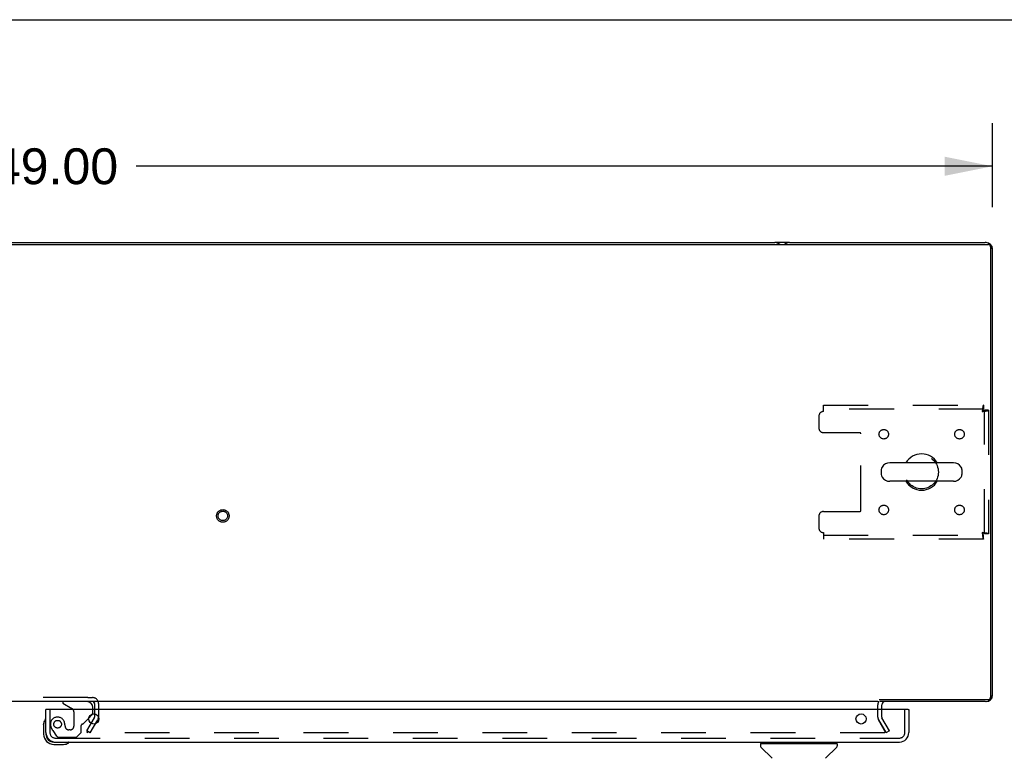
# Model space of a CAD drawing. Header units: inches. Extents: x 0 to 212, y 0 to 138.
# Tile 73 of 80: x 67 to 92, y 118 to 138. Entities that reach past the tile are written whole.
import ezdxf

# ---------------------------------------------------------------- set-up
doc = ezdxf.new("R2010")
doc.units = ezdxf.units.IN
doc.header["$LTSCALE"] = 11.6875
doc.header["$MEASUREMENT"] = 0
doc.linetypes.add('HIDDEN', pattern=[0.2, 0.1, -0.1])
doc.layers.get('0').update_dxf_attribs({"linetype": 'CONTINUOUS'})
for name, color, linetype in [('DEFAULT_2', 8, 'HIDDEN'), ('DIMENSIONS', 7, 'CONTINUOUS'), ('MAIN_DOOR_ASSEMBLY', 7, 'CONTINUOUS')]:
    doc.layers.add(name, color=color, linetype=linetype)
doc.styles.get("Standard").update_dxf_attribs({"font": 'arial.ttf'})
doc.dimstyles.new('DIMSTYLE_1', dxfattribs={"dimtxt": 0.9375, "dimasz": 1.25, "dimexe": 0.09, "dimexo": 0.07, "dimgap": 0.0375, "dimtad": 0, "dimtih": 1, "dimtoh": 1, "dimzin": 4, "dimdsep": 46, "dimtxsty": 'Standard', "dimblk": '_FILLED', "dimblk1": '_FILLED', "dimblk2": '_FILLED', "dimcen": 0.09, "dimadec": 3, "dimazin": 1, "dimtfac": 1, "dimtdec": 3, "dimtofl": 0, "dimtmove": 0, "dimatfit": 3, "dimldrblk": '_FILLED', "dimfxl": 0, "dimtolj": 1, "dimtzin": 4, "dimarcsym": 0})

# ---------------------------------------------------------------- blocks, each defined once
blk = doc.blocks.new('_FILLED')
at = {"color": 0, "linetype": 'ByBlock'}
blk.add_solid([(0, 0), (-1, 0.2), (-1, -0.2)], dxfattribs=at)
blk = doc.blocks.new('*D3')
at = {"layer": 'DIMENSIONS', "color": 2, "linetype": 'Continuous'}
for p, q in [((43.15, 132.601), (43.15, 134.793)), ((92.15, 132.601), (92.15, 134.793)), ((43.15, 133.668), (65.543, 133.668)), ((92.15, 133.668), (69.757, 133.668))]:
    blk.add_line(p, q, dxfattribs=at)
at = {"layer": 'DIMENSIONS', "color": 2, "linetype": 'Continuous', "xscale": 1.25, "yscale": 1.25, "zscale": 1.25, "rotation": 180}
blk.add_blockref('_FILLED', (43.15, 133.668), dxfattribs=at)
at = {"layer": 'DIMENSIONS', "color": 2, "linetype": 'Continuous', "xscale": 1.25, "yscale": 1.25, "zscale": 1.25}
blk.add_blockref('_FILLED', (92.15, 133.668), dxfattribs=at)
at = {"layer": 'DIMENSIONS', "color": 2, "linetype": 'Continuous', "insert": (67.65, 134.137), "char_height": 0.9375, "width": 3.27602, "attachment_point": 2, "line_spacing_factor": 0.9}
blk.add_mtext('49.00', dxfattribs=at)

msp = doc.modelspace()

# ---------------------------------------------------------------- linework, layer by layer
at = {"color": 7, "linetype": 'Continuous'}
for p, q in [((0, 137.5), (212.5, 137.5)), ((43.262, 131.622), (92.038, 131.622)), ((92.101, 131.625), (92.095, 131.619)), ((92.098, 131.562), (92.098, 119.786)), ((91.127, 125.915), (89.464, 125.915)), ((89.242, 125.738), (89.242, 125.61)), ((91.35, 125.738), (91.35, 125.61)), ((91.127, 125.432), (89.464, 125.432)), ((89.19, 119.726), (92.038, 119.726)), ((92.101, 119.723), (92.095, 119.729)), ((89.15, 119.674), (44.9, 119.674)), ((68.671, 119.674), (68.671, 119.663)), ((68.671, 119.622), (68.671, 119.47)), ((68.671, 119.351), (68.671, 119.27))]:
    msp.add_line(p, q, dxfattribs=at)
at = {"color": 3, "linetype": 'Continuous'}
for p, q in [((48.839, 131.674), (86.461, 131.674)), ((86.839, 131.674), (86.461, 131.674)), ((86.839, 131.674), (91.961, 131.674)), ((91.983, 131.674), (91.961, 131.674)), ((91.983, 131.674), (91.98, 131.673)), ((92.149, 131.504), (92.15, 131.507)), ((92.15, 119.84), (92.15, 131.507)), ((92.15, 119.84), (92.149, 119.844)), ((89.15, 119.674), (89.173, 119.674)), ((91.961, 119.674), (89.202, 119.674)), ((89.254, 119.47), (89.254, 119.589)), ((91.98, 119.675), (91.983, 119.674))]:
    msp.add_line(p, q, dxfattribs=at)
for centre, radius, start, end in [((86.461, 131.485), 0.189, 46.487, 90), ((86.839, 131.485), 0.189, 90, 133.5398), ((91.961, 131.485), 0.189, 0, 90), ((91.983, 131.507), 0.167, 0, 90), ((91.961, 119.863), 0.189, 270, 360), ((91.983, 119.84), 0.167, 270, 360), ((68.621, 119.624), 0.05, 9.974, 80.026), ((89.339, 119.589), 0.085, 90, 180)]:
    msp.add_arc(centre, radius, start, end, dxfattribs=at)
at = {"color": 7, "linetype": 'Continuous'}
for centre, radius, start, end in [((92.038, 131.562), 0.06, 0, 90), ((90.296, 125.674), 0.475, 30.5571, 149.4429), ((89.464, 125.674), 0.241, 90, 146.8152), ((91.127, 125.674), 0.241, 33.1848, 90), ((89.367, 125.738), 0.125, 146.8152, 180), ((91.225, 125.738), 0.125, 0, 33.1848), ((89.367, 125.61), 0.125, 180, 213.1848), ((89.464, 125.674), 0.241, 213.1848, 270), ((90.296, 125.674), 0.475, 210.5571, 329.4429), ((91.127, 125.674), 0.241, 270, 326.8152), ((91.225, 125.61), 0.125, 326.8152, 360), ((92.038, 119.786), 0.06, 270, 360), ((68.621, 119.624), 0.05, 80.026, 90), ((68.641, 119.644), 0.03, 18, 90), ((68.621, 119.624), 0.05, 0, 9.974)]:
    msp.add_arc(centre, radius, start, end, dxfattribs=at)
at = {"layer": 'DEFAULT_2', "color": 8, "linetype": 'HIDDEN'}
for p, q in [((87.733, 127.424), (91.912, 127.424)), ((87.733, 127.257), (87.733, 127.424)), ((91.912, 127.32), (87.733, 127.32)), ((91.912, 127.424), (91.912, 127.32)), ((92.046, 127.29), (91.942, 127.29)), ((91.942, 124.058), (91.942, 127.29)), ((92.046, 127.29), (92.046, 124.058)), ((87.608, 127.132), (87.608, 126.83)), ((87.733, 126.705), (88.678, 126.705)), ((88.708, 124.673), (88.708, 126.675)), ((87.733, 124.643), (88.678, 124.643)), ((87.608, 124.518), (87.608, 124.216)), ((87.733, 124.091), (87.733, 123.924)), ((87.733, 124.028), (91.912, 124.028)), ((91.912, 123.924), (87.733, 123.924)), ((91.912, 123.924), (91.912, 124.028)), ((92.046, 124.058), (91.942, 124.058)), ((68.494, 119.778), (65.555, 119.778)), ((68.494, 119.778), (68.621, 119.778)), ((68.671, 119.624), (68.671, 119.622)), ((68.671, 119.47), (68.671, 119.27)), ((68.775, 119.624), (68.775, 119.27)), ((89.15, 119.27), (89.15, 119.589)), ((89.254, 119.27), (89.254, 119.47)), ((68.47, 118.913), (68.667, 119.253)), ((68.56, 118.861), (68.757, 119.201)), ((89.168, 119.201), (89.35, 118.886)), ((89.364, 118.861), (89.168, 119.201)), ((89.455, 118.913), (89.258, 119.253)), ((68.56, 118.861), (68.47, 118.913)), ((68.478, 118.926), (68.478, 118.874)), ((68.478, 118.874), (68.479, 118.873)), ((68.478, 118.874), (68.478, 118.874)), ((68.48, 118.869), (68.481, 118.867)), ((89.332, 118.861), (68.493, 118.861)), ((89.455, 118.913), (89.364, 118.861))]:
    msp.add_line(p, q, dxfattribs=at)
for points in [[(91.912, 127.424), (91.91, 127.423), (91.907, 127.42), (91.905, 127.414), (91.903, 127.407), (91.9, 127.398), (91.898, 127.387), (91.895, 127.375), (91.893, 127.361), (91.891, 127.346), (91.888, 127.329), (91.886, 127.312), (91.884, 127.294), (91.881, 127.276), (91.879, 127.257)], [(91.912, 127.32), (91.91, 127.319), (91.907, 127.318), (91.905, 127.316), (91.903, 127.314), (91.9, 127.31), (91.898, 127.306), (91.895, 127.301), (91.893, 127.296), (91.891, 127.29), (91.888, 127.284), (91.886, 127.278), (91.884, 127.271), (91.881, 127.264), (91.879, 127.257)], [(91.879, 127.257), (91.898, 127.259), (91.916, 127.262), (91.934, 127.264), (91.951, 127.266), (91.968, 127.269), (91.983, 127.271), (91.997, 127.273), (92.01, 127.276), (92.02, 127.278), (92.029, 127.28), (92.037, 127.283), (92.042, 127.285), (92.045, 127.287), (92.046, 127.29)], [(91.879, 127.257), (91.886, 127.259), (91.893, 127.262), (91.9, 127.264), (91.906, 127.266), (91.912, 127.269), (91.918, 127.271), (91.924, 127.273), (91.928, 127.276), (91.932, 127.278), (91.936, 127.28), (91.938, 127.283), (91.94, 127.285), (91.942, 127.287), (91.942, 127.29)], [(92.046, 124.058), (92.045, 124.06), (92.042, 124.063), (92.037, 124.065), (92.029, 124.067), (92.02, 124.07), (92.01, 124.072), (91.997, 124.074), (91.983, 124.077), (91.968, 124.079), (91.951, 124.081), (91.934, 124.084), (91.916, 124.086), (91.898, 124.088), (91.879, 124.091)], [(91.879, 124.091), (91.881, 124.084), (91.884, 124.077), (91.886, 124.07), (91.888, 124.064), (91.891, 124.057), (91.893, 124.052), (91.895, 124.046), (91.898, 124.042), (91.9, 124.038), (91.903, 124.034), (91.905, 124.031), (91.907, 124.029), (91.91, 124.028), (91.912, 124.028)], [(91.942, 124.058), (91.942, 124.06), (91.94, 124.063), (91.938, 124.065), (91.936, 124.067), (91.932, 124.07), (91.928, 124.072), (91.924, 124.074), (91.918, 124.077), (91.912, 124.079), (91.906, 124.081), (91.9, 124.084), (91.893, 124.086), (91.886, 124.088), (91.879, 124.091)], [(91.879, 124.091), (91.881, 124.072), (91.884, 124.054), (91.886, 124.036), (91.888, 124.018), (91.891, 124.002), (91.893, 123.987), (91.895, 123.973), (91.898, 123.96), (91.9, 123.949), (91.903, 123.94), (91.905, 123.933), (91.907, 123.928), (91.91, 123.925), (91.912, 123.924)], [(68.478, 118.874), (68.478, 118.874), (68.479, 118.876), (68.479, 118.877), (68.479, 118.879), (68.48, 118.88)], [(68.493, 118.861), (68.492, 118.861), (68.49, 118.862), (68.488, 118.862), (68.487, 118.863), (68.485, 118.863), (68.484, 118.864), (68.483, 118.865), (68.482, 118.866), (68.481, 118.867), (68.48, 118.869), (68.479, 118.87), (68.479, 118.872), (68.479, 118.873), (68.478, 118.874)], [(68.484, 118.864), (68.485, 118.863), (68.487, 118.863)], [(89.352, 118.879), (89.352, 118.878), (89.352, 118.876), (89.352, 118.874), (89.351, 118.873), (89.35, 118.871), (89.349, 118.87), (89.348, 118.868), (89.347, 118.867), (89.345, 118.866), (89.344, 118.864), (89.342, 118.864), (89.34, 118.863), (89.338, 118.862), (89.336, 118.862), (89.334, 118.861), (89.332, 118.861)], [(89.35, 118.886), (89.351, 118.885), (89.352, 118.883), (89.352, 118.881), (89.352, 118.88), (89.352, 118.879)]]:
    msp.add_lwpolyline(points, dxfattribs=at)
for centre, radius in [((89.306, 126.663), 0.125), ((91.286, 126.663), 0.125), ((90.296, 125.674), 0.438), ((72.025, 124.528), 0.164), ((72.025, 124.528), 0.124), ((89.306, 124.684), 0.125), ((91.286, 124.684), 0.125)]:
    msp.add_circle(centre, radius, dxfattribs=at)
for centre, radius, start, end in [((87.733, 127.132), 0.125, 90, 180), ((87.733, 126.83), 0.125, 180, 270), ((88.678, 126.675), 0.03, 0, 90), ((87.733, 124.518), 0.125, 90, 180), ((88.678, 124.673), 0.03, 270, 360), ((87.733, 124.216), 0.125, 180, 270), ((68.621, 119.624), 0.154, 0, 90), ((89.339, 119.589), 0.189, 151.6994, 180), ((68.638, 119.27), 0.033, 330, 360), ((68.638, 119.27), 0.137, 330, 360), ((89.287, 119.27), 0.137, 180, 210), ((89.287, 119.27), 0.033, 180, 210)]:
    msp.add_arc(centre, radius, start, end, dxfattribs=at)
at = {"layer": 'MAIN_DOOR_ASSEMBLY', "color": 7, "linetype": 'Continuous'}
for p, q in [((67.42, 119.47), (67.4, 119.47)), ((67.842, 119.674), (67.842, 119.635)), ((67.842, 119.635), (68.08, 119.497)), ((68.629, 119.47), (68.629, 119.517)), ((89.942, 119.47), (89.962, 119.47)), ((67.387, 119.211), (67.387, 119.211)), ((68.519, 119.243), (68.6, 119.324)), ((67.34, 119.075), (67.343, 119.113)), ((67.34, 119.075), (67.34, 118.819)), ((67.4, 118.862), (67.4, 118.819)), ((67.603, 118.616), (67.646, 118.616)), ((67.603, 118.556), (67.859, 118.556)), ((67.988, 118.601), (67.992, 118.602)), ((67.992, 118.602), (67.993, 118.602)), ((86.084, 118.569), (86.084, 118.514)), ((86.091, 118.576), (88.084, 118.576)), ((86.39, 118.191), (86.095, 118.486)), ((86.143, 118.576), (86.143, 118.616)), ((87.785, 118.191), (88.08, 118.486)), ((88.032, 118.576), (88.032, 118.616)), ((88.091, 118.569), (88.091, 118.514))]:
    msp.add_line(p, q, dxfattribs=at)
at = {"layer": 'MAIN_DOOR_ASSEMBLY', "color": 3, "linetype": 'Continuous'}
for p, q in [((67.4, 118.862), (67.4, 119.47)), ((89.942, 119.47), (67.42, 119.47)), ((89.962, 119.47), (89.962, 118.862)), ((67.646, 118.616), (89.716, 118.616))]:
    msp.add_line(p, q, dxfattribs=at)
at = {"layer": 'MAIN_DOOR_ASSEMBLY', "color": 8, "linetype": 'HIDDEN'}
for p, q in [((67.504, 119.47), (67.504, 118.862)), ((68.472, 119.674), (67.842, 119.674)), ((68.629, 119.394), (68.629, 119.47)), ((89.858, 118.862), (89.858, 119.47)), ((68.13, 119.41), (68.13, 119.031)), ((68.38, 119.104), (68.519, 119.243)), ((67.901, 119.031), (67.901, 119.019)), ((68.322, 118.867), (68.322, 119.046)), ((67.579, 118.919), (67.68, 118.774)), ((67.646, 118.72), (89.716, 118.72)), ((67.745, 118.741), (68.196, 118.741)), ((68.032, 118.933), (67.999, 118.933)), ((68.196, 118.741), (68.322, 118.867))]:
    msp.add_line(p, q, dxfattribs=at)
at = {"layer": 'MAIN_DOOR_ASSEMBLY', "color": 7, "linetype": 'Continuous'}
for points in [[(67.387, 119.211), (67.386, 119.209), (67.386, 119.208), (67.385, 119.204)], [(67.993, 118.602), (67.995, 118.602), (67.995, 118.603)]]:
    msp.add_lwpolyline(points, dxfattribs=at)
at = {"layer": 'MAIN_DOOR_ASSEMBLY', "color": 3, "linetype": 'Continuous'}
for centre in [(68.65, 119.22), (88.712, 119.22)]:
    msp.add_circle(centre, 0.133, dxfattribs=at)
at = {"layer": 'MAIN_DOOR_ASSEMBLY', "color": 8, "linetype": 'HIDDEN'}
msp.add_circle((67.704, 119.083), 0.101, dxfattribs=at)
at = {"layer": 'MAIN_DOOR_ASSEMBLY', "color": 7, "linetype": 'Continuous'}
for centre, radius, start, end in [((68.03, 119.41), 0.1, 36.5468, 59.908), ((68.472, 119.517), 0.157, 0, 90), ((67.59, 119.075), 0.25, 149.1101, 180), ((67.388, 119.196), 0.015, 96.3796, 149.1101), ((67.385, 119.196), 0.015, 0, 83.6204), ((68.529, 119.394), 0.1, 315, 332.9732), ((67.603, 118.819), 0.263, 180, 270), ((67.603, 118.819), 0.203, 180, 270), ((67.859, 118.806), 0.25, 270, 300.8899), ((67.98, 118.601), 0.015, 6.3796, 90), ((67.98, 118.604), 0.015, 300.8899, 353.6204), ((86.091, 118.569), 0.00787, 90, 180), ((86.123, 118.514), 0.0394, 180, 225), ((88.052, 118.514), 0.0394, 315, 360), ((88.084, 118.569), 0.00787, 0, 90)]:
    msp.add_arc(centre, radius, start, end, dxfattribs=at)
at = {"layer": 'MAIN_DOOR_ASSEMBLY', "color": 8, "linetype": 'HIDDEN'}
for centre, radius, start, end in [((68.03, 119.41), 0.1, 0, 36.5468), ((67.704, 119.083), 0.187, 17.8482, 196.8439), ((68.529, 119.394), 0.1, 332.9732, 360), ((67.894, 119.14), 0.386, 196.8439, 215.1), ((67.508, 119.019), 0.393, 1.6599, 17.9298), ((67.999, 119.031), 0.098, 180, 270), ((68.032, 119.031), 0.098, 270, 360), ((68.361, 119.046), 0.039, 111.6096, 180), ((68.31, 119.175), 0.1, 291.6096, 315), ((67.646, 118.862), 0.142, 180, 270), ((67.745, 118.82), 0.079, 215.1, 270), ((89.716, 118.862), 0.142, 270, 360)]:
    msp.add_arc(centre, radius, start, end, dxfattribs=at)
at = {"layer": 'MAIN_DOOR_ASSEMBLY', "color": 3, "linetype": 'Continuous'}
for centre, start, end in [((67.646, 118.862), 180, 270), ((89.716, 118.862), 270, 360)]:
    msp.add_arc(centre, 0.246, start, end, dxfattribs=at)

# ---------------------------------------------------------------- dimensions: what is measured, and where the dimension line sits
at = {"layer": 'DIMENSIONS', "color": 2, "linetype": 'Continuous'}
dim = msp.add_linear_dim(base=(92.15, 133.668), p1=(43.15, 134.863), p2=(92.15, 134.863), dimstyle='DIMSTYLE_1', dxfattribs=at)
dim.commit()
dim.dimension.update_dxf_attribs({"geometry": '*D3', "text_midpoint": (67.625, 133.663), "dimtype": 160})

doc.saveas('drawing.dxf')
